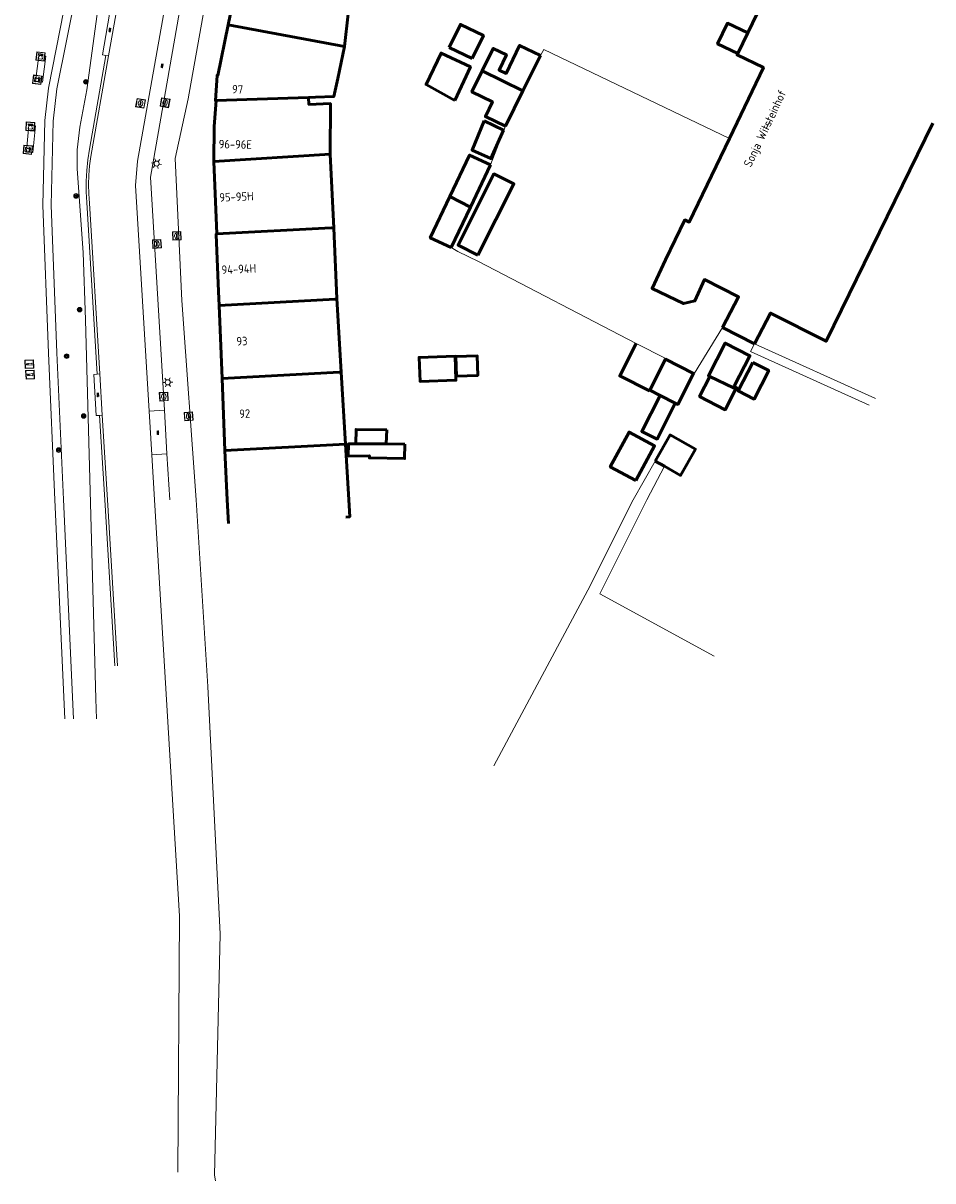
# Model space of a CAD drawing. Header units: metres. Extents: x 94284 to 94615, y 463170 to 463475.
# Tile 10 of 14: x 94497 to 94604, y 463170 to 463306. Entities that reach past the tile are written whole.
import ezdxf
from ezdxf.enums import TextEntityAlignment as Align

# ---------------------------------------------------------------- set-up
doc = ezdxf.new("R2010")
doc.units = ezdxf.units.M
doc.layers.get('0').update_dxf_attribs({"linetype": 'CONTINUOUS'})
for name, color, linetype, lineweight, transparency in [('B-WE-GK-BESCHOEIING_DAMWAND-G', 251, 'CONTINUOUS', 13, 0.5), ('B-WE-GR-BEPLANTING_CULTUUR-G', 251, 'CONTINUOUS', 13, 0.5), ('B-WE-GR-BOOM-S', 251, 'CONTINUOUS', 13, 0.5), ('B-WE-IE-MEUBILAIR_WATERWEGMEUBILAIR_BOLDER-G', 251, 'CONTINUOUS', 13, 0.5), ('B-WE-IE-MEUBILAIR_WATERWEGMEUBILAIR_MEERPAAL-S', 251, 'CONTINUOUS', 13, 0.5), ('B-WE-IE-TERREINAFSCHEIDING-G', 251, 'CONTINUOUS', 13, 0.5), ('B-WE-IE-TERREINAFSCHEIDING_KUNSTMATIG_HEKWERK-G', 251, 'CONTINUOUS', 13, 0.5), ('B-WE-IE-TERREINAFSCHEIDING_KUNSTMATIG_MUUR-G', 251, 'CONTINUOUS', 13, 0.5), ('B-WE-KW-KUNSTWERK_STEIGER-G', 251, 'CONTINUOUS', 13, 0.6), ('B-WE-OG-TOPOGRAFIE_BEBOUWING-GV', 132, 'CONTINUOUS', 50, 0.6), ('B-WE-OG-TOPOGRAFIE_BEBOUWING_LUIFEL-GV', 132, 'CONTINUOUS', 50, 0.6), ('B-WE-OG-TOPOGRAFIE_HUISNUMMER-T25', 251, 'CONTINUOUS', 13, 0.6), ('B-WE-OG-TOPOGRAFIE_STRAATNAAM-T18', 251, 'CONTINUOUS', 13, 0.6), ('B-WE-RI-GWA_KOLK_STRAATKOLK-S', 251, 'CONTINUOUS', 13, 0.6), ('B-WE-RI-GWA_RIOOLPUT_INSPECTIEPUT-S', 251, 'CONTINUOUS', 13, 0.6), ('B-WE-VH-VERHARDING-GV', 251, 'CONTINUOUS', 13, 0.6)]:
    doc.layers.add(name, color=color, linetype=linetype, lineweight=lineweight, transparency=transparency)
doc.layers.add('B-WE-KL-ET_LS_OV_LICHTMAST-S', color=190, linetype='CONTINUOUS', lineweight=13)
doc.layers.add('S_GBKN_SYMBOOL_OV_GROOT_0', color=7, linetype='CONTINUOUS')
doc.styles.get("Standard").update_dxf_attribs({"font": 'isocp.shx'})

# ---------------------------------------------------------------- blocks, each defined once
blk = doc.blocks.new('Q_LICHTMAST')
for points in [[(-0.26, 0.15), (-0.52, 0.3)], [(0, 0.3), (0, 0.6)], [(0.26, 0.15), (0.52, 0.3)], [(-0.26, -0.15), (-0.52, -0.3)], [(0, -0.3), (0, -0.6)], [(0.26, -0.15), (0.52, -0.3)]]:
    blk.add_lwpolyline(points)
blk.add_circle((0, 0), 0.3)
blk = doc.blocks.new('Q_INSPECTIE_OF_RIOOLPUT')
blk.add_lwpolyline([(-0.5, 0.5), (0.5, 0.5), (0.5, -0.5), (-0.5, -0.5)], close=True)
for points in [[(-0.44, 0.46), (0.44, 0.46, -0.414214), (0.46, 0.44), (0.46, -0.44, -0.414214), (0.44, -0.46), (-0.44, -0.46, -0.414214), (-0.46, -0.44), (-0.46, 0.44), (-0.46, 0.44), (-0.46, 0.45), (-0.46, 0.45), (-0.46, 0.45), (-0.46, 0.45), (-0.46, 0.45), (-0.46, 0.45), (-0.46, 0.46), (-0.46, 0.46), (-0.46, 0.46), (-0.45, 0.46), (-0.45, 0.46), (-0.45, 0.46), (-0.45, 0.46), (-0.45, 0.46), (-0.45, 0.46), (-0.44, 0.46), (-0.44, 0.46)], [(-0.34, 0.1, 0.380426), (-0.28, -0.18)], [(-0.01, 0.27, 0.240218), (-0.34, 0.1)], [(-0.19, 0.04, 0.853344), (-0.19, -0.03)], [(0.33, 0.11, 0.240191), (-0.01, 0.27)], [(0.18, -0.03, 0.849746), (0.18, 0.04)], [(0.27, -0.18, 0.380426), (0.33, 0.11)], [(-0.28, -0.18, 0.148452), (0.01, -0.26)], [(0.01, -0.26, 0.131742), (0.27, -0.18)]]:
    blk.add_lwpolyline(points, format="xyb")
for points in [[(-0.19, 0.04), (0.18, 0.04)], [(0.18, -0.03), (-0.19, -0.03)]]:
    blk.add_lwpolyline(points)
blk = doc.blocks.new('Q_KOLK')
blk.add_lwpolyline([(-0.5, 0.5), (0.5, 0.5), (0.5, -0.5), (-0.5, -0.5)], close=True)
for points in [[(-0.44, 0.46), (0.44, 0.46, -0.414214), (0.46, 0.44), (0.46, -0.44, -0.414214), (0.44, -0.46), (-0.44, -0.46, -0.414214), (-0.46, -0.44), (-0.46, 0.44, -0.414214), (-0.44, 0.46)], [(-0.34, 0.1, 0.380426), (-0.28, -0.18)], [(-0.01, 0.27, 0.240218), (-0.34, 0.1)], [(-0.19, 0.04, 0.853344), (-0.19, -0.03)], [(0.33, 0.11, 0.240191), (-0.01, 0.27)], [(0.18, -0.03, 0.849746), (0.18, 0.04)], [(0.27, -0.18, 0.380426), (0.33, 0.11)], [(-0.28, -0.18, 0.148452), (0.01, -0.26)], [(0.01, -0.26, 0.131742), (0.27, -0.18)]]:
    blk.add_lwpolyline(points, format="xyb")
for points in [[(-0.19, 0.04), (0.18, 0.04)], [(0.18, -0.03), (-0.19, -0.03)]]:
    blk.add_lwpolyline(points)
blk = doc.blocks.new('Q_BOLDER')
for points in [[(-0.5, 0.5), (0.5, 0.5), (0.5, -0.5), (-0.5, -0.5)], [(-0.27, -0.2), (0.27, -0.2), (0.27, -0.3), (-0.27, -0.3)]]:
    blk.add_lwpolyline(points, close=True)
for points in [[(-0.44, 0.46), (0.44, 0.46, -0.414214), (0.46, 0.44), (0.46, -0.44, -0.414214), (0.44, -0.46), (-0.44, -0.46, -0.414214), (-0.46, -0.44), (-0.46, 0.44), (-0.46, 0.44), (-0.46, 0.45), (-0.46, 0.45), (-0.46, 0.45), (-0.46, 0.45), (-0.46, 0.45), (-0.46, 0.45), (-0.46, 0.46), (-0.46, 0.46), (-0.46, 0.46), (-0.45, 0.46), (-0.45, 0.46), (-0.45, 0.46), (-0.45, 0.46), (-0.45, 0.46), (-0.45, 0.46), (-0.44, 0.46), (-0.44, 0.46)], [(-0.23, 0.27, 0.439965), (-0.26, 0.19)], [(-0.15, 0.29, 0.109301), (-0.23, 0.27)], [(0.22, 0.27, 0.148019), (0.13, 0.29)], [(0.25, 0.19, 0.326045), (0.22, 0.27)], [(-0.27, -0.16, 0.309814), (-0.17, -0.02)], [(0.16, -0.02, 0.22667), (0.27, -0.16)]]:
    blk.add_lwpolyline(points, format="xyb")
for points in [[(-0.17, 0.03), (-0.26, 0.19)], [(-0.17, -0.02), (-0.17, 0.03)], [(-0.15, 0.29), (0.13, 0.29)], [(0.16, 0.03), (0.25, 0.19)], [(0.16, -0.02), (0.16, 0.03)], [(-0.27, -0.16), (0.27, -0.16)]]:
    blk.add_lwpolyline(points)
blk = doc.blocks.new('Q_BOOM')
for radius in [0.27, 0.18, 0.09]:
    blk.add_circle((0, 0), radius)
blk = doc.blocks.new('Q_MEERPAAL')
for points in [[(-0.5, 0.5), (0.5, 0.5), (0.5, -0.5), (-0.5, -0.5)], [(-0.08, 0.32), (0.07, 0.32), (0.07, 0.17), (-0.08, 0.17)]]:
    blk.add_lwpolyline(points, close=True)
blk.add_lwpolyline([(-0.44, 0.46), (0.44, 0.46, -0.414214), (0.46, 0.44), (0.46, -0.44, -0.414214), (0.44, -0.46), (-0.44, -0.46, -0.414214), (-0.46, -0.44), (-0.46, 0.44), (-0.46, 0.44), (-0.46, 0.45), (-0.46, 0.45), (-0.46, 0.45), (-0.46, 0.45), (-0.46, 0.45), (-0.46, 0.45), (-0.46, 0.46), (-0.46, 0.46), (-0.46, 0.46), (-0.45, 0.46), (-0.45, 0.46), (-0.45, 0.46), (-0.45, 0.46), (-0.45, 0.46), (-0.45, 0.46), (-0.44, 0.46), (-0.44, 0.46)], format="xyb")
for points in [[(-0.08, 0.12), (-0.14, -0.31)], [(-0.08, 0.12), (0.07, 0.12)], [(0.07, 0.12), (0.12, -0.31)], [(-0.14, -0.31), (0.12, -0.31)]]:
    blk.add_lwpolyline(points)
blk = doc.blocks.new('S_GBKN_SYMBOOL_OV_GROOT')
for points in [[(-0.21875, 0.0625), (0.21875, 0.0625)], [(-0.21875, 0), (0.21875, 0)], [(-0.1875, 0.0625), (-0.1875, 0)], [(-0.125, 0.09375), (-0.125, 0.0625)], [(-0.125, 0), (-0.125, -0.0625)], [(-0.0625, 0.0625), (-0.0625, 0)], [(0, 0.09375), (0, 0.0625)], [(0, 0), (0, -0.0625)], [(0.0625, 0.0625), (0.0625, 0)], [(0.125, 0.09375), (0.125, 0.0625)], [(0.125, 0), (0.125, -0.0625)], [(0.1875, 0.0625), (0.1875, 0)], [(-0.21875, -0.0625), (0.21875, -0.0625)], [(-0.1875, -0.0625), (-0.1875, -0.09375)], [(-0.0625, -0.0625), (-0.0625, -0.09375)], [(0.0625, -0.0625), (0.0625, -0.09375)], [(0.1875, -0.0625), (0.1875, -0.09375)]]:
    blk.add_lwpolyline(points)

msp = doc.modelspace()

# ---------------------------------------------------------------- linework, layer by layer
at = {"layer": 'B-WE-GK-BESCHOEIING_DAMWAND-G'}
msp.add_lwpolyline([(94501.82, 463307.42), (94500, 463298.29), (94499.58, 463294.48), (94499.35, 463284.54), (94500, 463267.21), (94500.78, 463250), (94501.93, 463224.35)], dxfattribs=at)
at = {"layer": 'B-WE-GR-BEPLANTING_CULTUUR-G'}
for points in [[(94502.94, 463224.35), (94501.78, 463250.05), (94501, 463267.25), (94500.35, 463284.55), (94500.58, 463294.41), (94500.99, 463298.18), (94503.3, 463309.69), (94506.06, 463320.12), (94507.33, 463323.88), (94508.64, 463327.03), (94510.22, 463329.66), (94512.39, 463332.16), (94515.36, 463334.56), (94515.62, 463334.77), (94521.98, 463339.36), (94544.51, 463352.39)], [(94505.65, 463224.36), (94505.57, 463226.68), (94504.37, 463271.11), (94504.07, 463278.99), (94503.37, 463288.82), (94503.4, 463291.03), (94503.71, 463293.71), (94504.5, 463298.07), (94505.95, 463308.71), (94506.81, 463313.11), (94508.21, 463318.6), (94509.32, 463321.84), (94511.13, 463325.68), (94513.02, 463328.6), (94514.41, 463330.37), (94515.96, 463331.95), (94516.85, 463332.69), (94523.09, 463336.72), (94533.53, 463343.24), (94545.59, 463350.62)]]:
    msp.add_lwpolyline(points, dxfattribs=at)
at = {"layer": 'B-WE-IE-TERREINAFSCHEIDING-G'}
for p, q in [((94558.08, 463302.81), (94579.85, 463292.36)), ((94596.98, 463261.9), (94582.79, 463268.3))]:
    msp.add_line(p, q, dxfattribs=at)
for points in [[(94596.26, 463261.11), (94582.32, 463267.41), (94582.79, 463268.3)], [(94552.23, 463218.84), (94563.27, 463239.43), (94568.58, 463250), (94571.17, 463254.54)], [(94572.23, 463253.95), (94570.17, 463250), (94564.66, 463239), (94578.07, 463231.68)]]:
    msp.add_lwpolyline(points, dxfattribs=at)
at = {"layer": 'B-WE-IE-TERREINAFSCHEIDING_KUNSTMATIG_HEKWERK-G'}
for p, q in [((94558.08, 463302.81), (94557.7, 463302.11)), ((94551.83, 463289.27), (94553.59, 463293.8))]:
    msp.add_line(p, q, dxfattribs=at)
for points in [[(94505.72, 463264.75), (94504.51, 463284.85), (94504.44, 463286.11), (94504.44, 463287.37), (94504.5, 463288.62), (94504.62, 463289.88), (94504.81, 463291.12), (94506.73, 463302.11)], [(94547.23, 463279.6), (94548, 463279.14), (94550.42, 463277.96), (94568.93, 463268.34)], [(94507.78, 463230.55), (94506.61, 463250), (94506.01, 463259.92)]]:
    msp.add_lwpolyline(points, dxfattribs=at)
at = {"layer": 'B-WE-IE-TERREINAFSCHEIDING_KUNSTMATIG_MUUR-G'}
msp.add_line((94572.4, 463266.58), (94568.93, 463268.34), dxfattribs=at)
msp.add_lwpolyline([(94579.06, 463270.23), (94575.78, 463264.86), (94572.4, 463266.58)], dxfattribs=at)
at = {"layer": 'B-WE-KW-KUNSTWERK_STEIGER-G'}
for points in [[(94499.59, 463302.03), (94499.24, 463302.07), (94498.89, 463302.11), (94498.51, 463299.04), (94499.33, 463298.96), (94499.72, 463302.02), (94499.59, 463302.03)], [(94497.77, 463293.91), (94497.72, 463293.92), (94497.48, 463291.37), (94497.44, 463290.89), (94497.43, 463290.78), (94498.2, 463290.73), (94498.49, 463293.86), (94498.43, 463293.87), (94497.77, 463293.91)]]:
    msp.add_lwpolyline(points, dxfattribs=at)
at = {"layer": 'B-WE-OG-TOPOGRAFIE_BEBOUWING-GV'}
for p, q in [((94534.71, 463303.15), (94521.1, 463305.71)), ((94580.84, 463302.34), (94582, 463304.75)), ((94547, 463303.05), (94549.7, 463301.74)), ((94555.65, 463297.96), (94557.7, 463302.11)), ((94550.87, 463300.29), (94555.65, 463297.96)), ((94553.59, 463293.8), (94555.65, 463297.96)), ((94519.69, 463296.81), (94530.52, 463297.16)), ((94553.38, 463293.35), (94551.09, 463294.44)), ((94533.05, 463290.55), (94519.39, 463289.69)), ((94519.39, 463289.69), (94519.74, 463281.18)), ((94533.46, 463281.85), (94533.05, 463290.55)), ((94549.49, 463284.34), (94551.83, 463289.27)), ((94549.49, 463284.34), (94547.09, 463285.58)), ((94547.23, 463279.6), (94549.49, 463284.34)), ((94533.84, 463273.61), (94533.46, 463281.85)), ((94534.35, 463264.97), (94533.84, 463273.61)), ((94520.03, 463272.79), (94520.37, 463264.25)), ((94579.06, 463270.23), (94582.79, 463268.3)), ((94572.35, 463266.49), (94570.51, 463262.87)), ((94520.37, 463264.25), (94520.7, 463255.8)), ((94534.84, 463256.54), (94534.35, 463264.97)), ((94570.51, 463262.87), (94571.73, 463262.25)), ((94573.51, 463261.35), (94571.73, 463262.25)), ((94539.63, 463256.56), (94539.67, 463258.22)), ((94534.84, 463256.54), (94520.7, 463255.8)), ((94539.63, 463256.56), (94536.06, 463256.56)), ((94541.8, 463256.55), (94539.63, 463256.56)), ((94571.17, 463254.54), (94572.23, 463253.95))]:
    msp.add_line(p, q, dxfattribs=at)
for points in [[(94523.63, 463316.34), (94521.64, 463312.87), (94522.33, 463311.79), (94521.1, 463305.71)], [(94586.39, 463313.48), (94585.56, 463311.67), (94585.36, 463311.76), (94582, 463304.75)], [(94534.71, 463303.15), (94535.17, 463307), (94535.7, 463307.66)], [(94521.1, 463305.71), (94519.89, 463299.76), (94519.79, 463299.77), (94519.59, 463296.82), (94519.69, 463296.81)], [(94549.7, 463301.74), (94551.01, 463304.44), (94548.31, 463305.75), (94547, 463303.05)], [(94582, 463304.75), (94579.62, 463305.88), (94578.47, 463303.47), (94580.84, 463302.34)], [(94530.52, 463297.16), (94531.33, 463297.23), (94533.46, 463297.29), (94533.95, 463299.42), (94534.71, 463303.15)], [(94557.7, 463302.11), (94555.26, 463303.29), (94553.68, 463300), (94552.85, 463300.4), (94553.71, 463302.19), (94552.16, 463302.94), (94550.87, 463300.29)], [(94547.65, 463296.84), (94549.49, 463300.76), (94546.05, 463302.39), (94544.3, 463298.69), (94547.65, 463296.84)], [(94580.84, 463302.34), (94580.76, 463302.17), (94583.85, 463300.69), (94579.85, 463292.36)], [(94550.87, 463300.29), (94549.67, 463297.83), (94552.07, 463296.67), (94551.24, 463294.94), (94553.59, 463293.8)], [(94519.69, 463296.81), (94519.46, 463293.79), (94519.39, 463289.69)], [(94533.05, 463290.55), (94533.08, 463296.47), (94530.56, 463296.36), (94530.52, 463297.16)], [(94551.09, 463294.44), (94549.69, 463291.02), (94551.89, 463290.02), (94553.38, 463293.35)], [(94582.79, 463268.3), (94584.69, 463271.9), (94591.2, 463268.6), (94603.71, 463294.17)], [(94579.85, 463292.36), (94575.15, 463282.57), (94574.63, 463282.82), (94572.38, 463278.13), (94570.78, 463274.8), (94574.49, 463273.02), (94575.81, 463273.33), (94576.93, 463275.84), (94580.93, 463273.81), (94579.06, 463270.23)], [(94551.83, 463289.27), (94549.4, 463290.42), (94547.09, 463285.58)], [(94547.09, 463285.58), (94544.78, 463280.74), (94547.23, 463279.6)], [(94533.46, 463281.85), (94533.18, 463281.91), (94519.74, 463281.18)], [(94519.74, 463281.18), (94519.66, 463281.13), (94519.96, 463274.43), (94520.03, 463272.79)], [(94533.84, 463273.61), (94533.63, 463273.52), (94520.03, 463272.79)], [(94580.42, 463263.32), (94582.26, 463266.9), (94579.37, 463268.39), (94577.39, 463264.56), (94577.57, 463264.47)], [(94547.85, 463264.53), (94550.35, 463264.6), (94550.29, 463266.89), (94547.79, 463266.83), (94547.85, 463264.53)], [(94573.51, 463261.35), (94573.8, 463261.2), (94575.64, 463264.82), (94572.35, 463266.49)], [(94534.35, 463264.97), (94534.09, 463264.98), (94520.37, 463264.25)], [(94577.57, 463264.47), (94576.35, 463262.13), (94579.35, 463260.58), (94580.69, 463263.18), (94580.42, 463263.32)], [(94580.42, 463263.32), (94580.32, 463263.14), (94577.57, 463264.47)], [(94571.73, 463262.25), (94569.58, 463258.04), (94571.37, 463257.13), (94573.51, 463261.35)], [(94539.67, 463258.22), (94536.08, 463258.27), (94536.06, 463256.56)], [(94568.87, 463252.27), (94571.08, 463256.33), (94568.1, 463257.96), (94565.89, 463253.89), (94568.87, 463252.27)], [(94572.23, 463253.95), (94574.14, 463252.87), (94575.88, 463255.97), (94572.91, 463257.63), (94571.17, 463254.54)], [(94520.7, 463255.8), (94520.97, 463250), (94521.12, 463247.26)], [(94534.9, 463247.99), (94535.34, 463248.04), (94535.22, 463250), (94534.84, 463256.54)], [(94536.06, 463256.56), (94535.19, 463256.57), (94535.17, 463255.14), (94537.64, 463255.18), (94537.65, 463254.92), (94541.77, 463254.85), (94541.8, 463256.55)]]:
    msp.add_lwpolyline(points, dxfattribs=at)
at = {"layer": 'B-WE-OG-TOPOGRAFIE_BEBOUWING_LUIFEL-GV'}
for p, q in [((94572.35, 463266.49), (94572.4, 463266.58)), ((94570.47, 463262.78), (94570.51, 463262.87))]:
    msp.add_line(p, q, dxfattribs=at)
for points in [[(94550.37, 463278.7), (94554.59, 463287.05), (94552.25, 463288.22), (94548.04, 463279.88), (94550.37, 463278.7)], [(94568.93, 463268.34), (94567, 463264.54), (94570.47, 463262.78)], [(94547.7, 463266.84), (94543.48, 463266.7), (94543.58, 463263.9), (94547.79, 463264.04), (94547.7, 463266.84)], [(94582.59, 463266.13), (94580.87, 463262.79), (94582.74, 463261.82), (94584.46, 463265.16), (94582.59, 463266.13)]]:
    msp.add_lwpolyline(points, dxfattribs=at)
at = {"layer": 'B-WE-OG-TOPOGRAFIE_STRAATNAAM-T18'}
msp.add_line((94584.16, 463293.49), (94584.59, 463294.39), dxfattribs=at)
at = {"layer": 'B-WE-VH-VERHARDING-GV'}
for p, q in [((94507.06, 463302.07), (94508.1, 463307.98)), ((94507.06, 463302.07), (94506.73, 463302.11)), ((94510.22, 463286.86), (94511.82, 463260.41)), ((94511.98, 463287.85), (94513.61, 463260.52)), ((94505.72, 463264.75), (94506.04, 463264.77)), ((94506.33, 463259.94), (94506.04, 463264.77)), ((94506.33, 463259.94), (94506.01, 463259.92)), ((94513.61, 463260.52), (94511.82, 463260.41)), ((94511.82, 463260.41), (94512.12, 463255.28)), ((94513.61, 463260.52), (94513.91, 463255.39)), ((94512.12, 463255.28), (94513.91, 463255.39)), ((94513.91, 463255.39), (94514.23, 463250))]:
    msp.add_line(p, q, dxfattribs=at)
for points in [[(94586.69, 463362.77), (94580.93, 463359.68), (94542.15, 463334.59), (94526.55, 463324.25), (94522.67, 463321.36), (94522.08, 463320.68), (94521.55, 463319.97), (94521.06, 463319.21), (94520.64, 463318.42), (94520.28, 463317.6), (94519.98, 463316.76), (94519.74, 463315.89), (94519.57, 463315.01), (94519.46, 463314.12), (94516.4, 463297.03), (94514.86, 463290.03), (94515.66, 463273.39)], [(94515.05, 463315.68), (94510.44, 463289.7), (94510.22, 463286.86)], [(94515.05, 463315.68), (94516.48, 463313.54), (94511.98, 463287.85)], [(94506.73, 463302.11), (94506.35, 463302.16), (94507.38, 463308.08), (94507.76, 463308.03)], [(94506.04, 463264.77), (94504.84, 463284.79), (94504.74, 463285.88), (94504.71, 463286.98), (94504.75, 463288.08), (94504.84, 463289.17), (94505, 463290.26), (94507.06, 463302.07)], [(94515.66, 463273.39), (94517.33, 463250), (94518.72, 463228.15), (94520.14, 463199.12), (94519.49, 463170.85), (94519.59, 463170.19)], [(94506.01, 463259.92), (94505.61, 463259.9), (94505.33, 463264.72), (94505.72, 463264.75)], [(94508.1, 463230.55), (94506.93, 463250), (94506.33, 463259.94)], [(94512.12, 463255.28), (94512.44, 463250), (94515.38, 463201.21), (94515.18, 463171.19)]]:
    msp.add_lwpolyline(points, dxfattribs=at)

# ---------------------------------------------------------------- block references
at = {"layer": 'B-WE-GR-BOOM-S'}
for p, rotation in [((94504.4, 463299.01), 82.20118812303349), ((94503.25, 463285.64), 94.08023024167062), ((94503.67, 463272.31), 92.2185289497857), ((94502.14, 463266.86), 92.59561381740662), ((94504.14, 463259.84), 91.54551131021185), ((94501.21, 463255.85), 92.59561381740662)]:
    msp.add_blockref('Q_BOOM', p, dxfattribs=dict(at, rotation=rotation))
at = {"layer": 'B-WE-IE-MEUBILAIR_WATERWEGMEUBILAIR_BOLDER-G'}
for p, rotation in [((94499.08, 463301.99), 173.6963722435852), ((94498.7, 463299.26), 82.84286975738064), ((94497.88, 463293.78), 175.9753426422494), ((94497.59, 463291.05), 84.68818374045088)]:
    msp.add_blockref('Q_BOLDER', p, dxfattribs=dict(at, rotation=rotation))
at = {"layer": 'B-WE-IE-MEUBILAIR_WATERWEGMEUBILAIR_MEERPAAL-S', "rotation": 92.59501136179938}
for p in [(94497.77, 463265.92), (94497.86, 463264.68)]:
    msp.add_blockref('Q_MEERPAAL', p, dxfattribs=at)
at = {"layer": 'B-WE-KL-ET_LS_OV_LICHTMAST-S'}
for p, rotation in [((94512.69, 463289.43), 80.0645577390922), ((94514, 463263.79), 93.39865924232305)]:
    msp.add_blockref('Q_LICHTMAST', p, dxfattribs=dict(at, rotation=rotation))
at = {"layer": 'B-WE-RI-GWA_KOLK_STRAATKOLK-S'}
for p, rotation in [((94513.69, 463296.56), 80.06455773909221), ((94515.07, 463280.96), 92.75248540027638), ((94512.73, 463280.01), 93.39865924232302), ((94513.54, 463262.11), 93.39865924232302), ((94516.45, 463259.8), 94.0838759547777)]:
    msp.add_blockref('Q_KOLK', p, dxfattribs=dict(at, rotation=rotation))
at = {"layer": 'B-WE-RI-GWA_RIOOLPUT_INSPECTIEPUT-S', "rotation": 79.94334455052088}
msp.add_blockref('Q_INSPECTIE_OF_RIOOLPUT', (94510.81, 463296.49), dxfattribs=at)
at = {"layer": 'S_GBKN_SYMBOOL_OV_GROOT_0'}
for p, rotation in [((94507.23, 463305.1), 80.19297971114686), ((94513.35, 463300.9), 80.0645577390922), ((94505.83, 463262.33), 93.44710210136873), ((94512.86, 463257.9), 93.44832575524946)]:
    msp.add_blockref('S_GBKN_SYMBOOL_OV_GROOT', p, dxfattribs=dict(at, rotation=rotation))

# ---------------------------------------------------------------- texts
at = {"layer": 'B-WE-OG-TOPOGRAFIE_HUISNUMMER-T25'}
for s, rotation, p in [('97', 356.1, (94522.18, 463298.13)), ('96-96E', 359, (94521.92, 463291.69)), ('95-95H', 2.4, (94522.06, 463285.54)), ('94-94H', 2.5, (94522.34, 463277.07)), ('93', 2.3, (94522.7, 463268.62)), ('92', 2.2, (94523.03, 463260.12))]:
    msp.add_text(s, height=1, rotation=rotation, dxfattribs=at).set_placement(p, align=Align.MIDDLE)
at = {"layer": 'B-WE-OG-TOPOGRAFIE_STRAATNAAM-T18'}
msp.add_text('Sonja Witsteinhof', height=1, rotation=64.613, dxfattribs=at).set_placement((94584.16, 463293.49), align=Align.MIDDLE)

doc.saveas('drawing.dxf')
